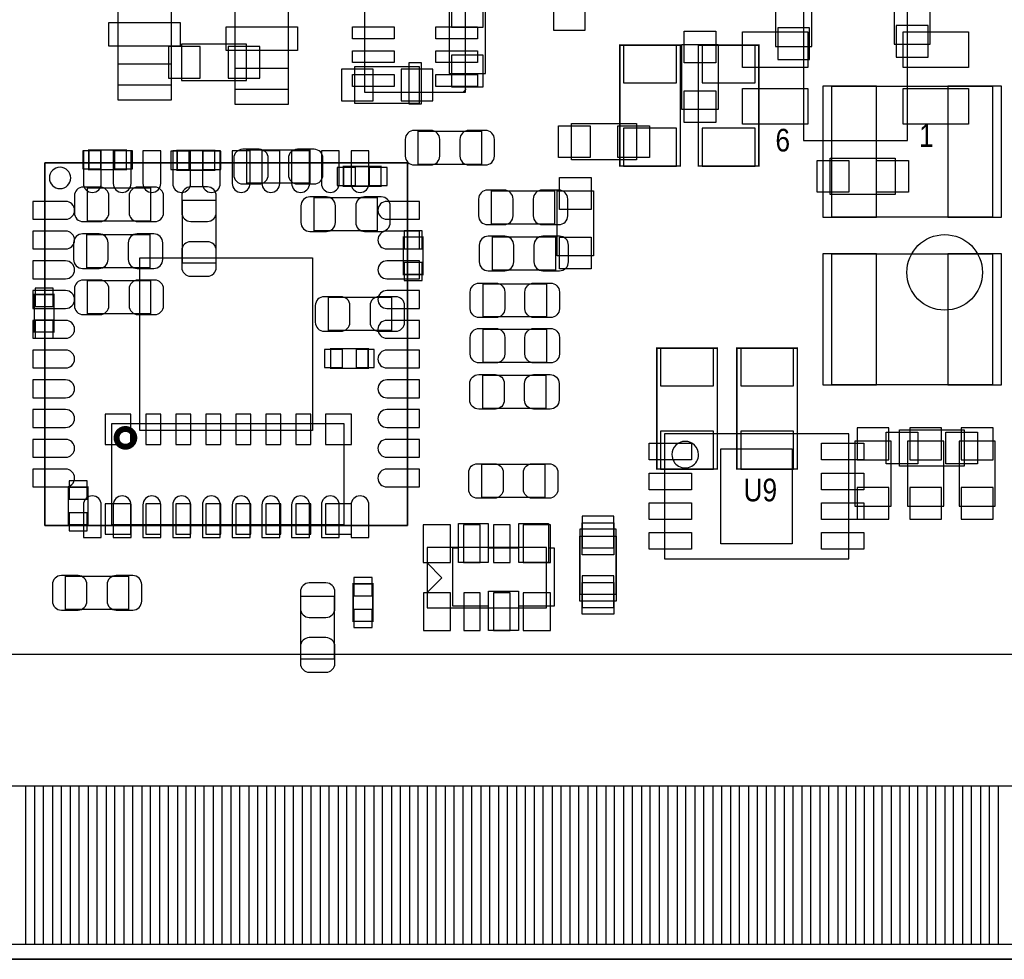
# Model space of a CAD drawing. Extents: x -8.5 to 88.7, y 0 to 55.1.
# Tile 4 of 9: x 36 to 52.6, y 0 to 15.8. Entities that reach past the tile are written whole.
import ezdxf
from ezdxf.enums import TextEntityAlignment as Align

# ---------------------------------------------------------------- set-up
doc = ezdxf.new("R2010")
doc.units = 0
for name, color, linetype in [('BG_OUTLINE', 80, 'CONTINUOUS'), ('PG_ASSEMBLY_BOTTOM', 30, 'CONTINUOUS'), ('PG_ASSEMBLY_TOP', 43, 'CONTINUOUS'), ('PIN_BOTTOM', 211, 'CONTINUOUS'), ('PIN_TOP', 153, 'CONTINUOUS')]:
    doc.layers.add(name, color=color, linetype=linetype)

msp = doc.modelspace()

# ---------------------------------------------------------------- linework, layer by layer
at = {"layer": 'BG_OUTLINE'}
msp.add_lwpolyline([(67.600068, 0), (25.299924, 0), (25.299924, 3.75412, 0.414116), (24.800052, 4.253992, 0.414221), (24.299926, 3.75412), (24.299926, 0), (0, 0), (0, 17.999964, 0.41415), (1.999996, 19.99996, 0.414214), (0, 21.999956), (0, 38.599872), (67.600068, 38.599872), (67.600068, 21.999956, 1.000034), (67.600068, 17.999964)], format="xyb", close=True, dxfattribs=at)
at = {"layer": 'PG_ASSEMBLY_BOTTOM'}
for points in [[(49.3395, 15.3416), (49.3395, 16.4338), (48.7299, 16.4338), (48.7299, 15.3416), (49.3395, 15.3416)], [(51.3334, 15.3797), (51.3334, 16.4719), (50.7238, 16.4719), (50.7238, 15.3797), (51.3334, 15.3797)], [(43.2435, 15.9766), (43.2435, 14.8844), (43.8531, 14.8844), (43.8531, 15.9766), (43.2435, 15.9766)], [(39.8399, 15.3797), (38.7477, 15.3797), (38.7477, 14.7701), (39.8399, 14.7701), (39.8399, 15.3797)], [(41.656, 14.3891), (42.7482, 14.3891), (42.7482, 14.9987), (41.656, 14.9987), (41.656, 14.3891)], [(49.67859, 14.672818), (52.37861, 14.672818), (52.37861, 12.472924), (49.67859, 12.472924), (49.67859, 14.672818)], [(49.67859, 11.853418), (52.37861, 11.853418), (52.37861, 9.653524), (49.67859, 9.653524), (49.67859, 11.853418)], [(50.0634, 8.708644), (50.0634, 7.616444), (50.673, 7.616444), (50.673, 8.708644), (50.0634, 8.708644)], [(50.9524, 8.708644), (50.9524, 7.616444), (51.562, 7.616444), (51.562, 8.708644), (50.9524, 8.708644)], [(51.816, 8.708644), (51.816, 7.616444), (52.4256, 7.616444), (52.4256, 8.708644), (51.816, 8.708644)], [(46.0502, 6.1341), (46.0502, 7.2263), (45.4406, 7.2263), (45.4406, 6.1341), (46.0502, 6.1341)], [(42.8752, 5.905246), (44.882054, 5.9055), (44.8818, 6.9215), (42.8752, 6.9215), (42.8752, 5.905246)], [(43.12412, 6.4135), (42.87012, 6.6675)], [(43.12412, 6.4135), (42.87012, 6.1595)]]:
    msp.add_lwpolyline(points, dxfattribs=at)
at = {"layer": 'PG_ASSEMBLY_BOTTOM', "const_width": 0.0254}
for points in [[(46.1137, 15.363444), (46.1137, 13.331444), (47.1297, 13.331444), (47.1297, 15.363444), (46.1137, 15.363444)], [(47.4345, 15.363444), (47.4345, 13.331444), (48.4505, 13.331444), (48.4505, 15.363444), (47.4345, 15.363444)], [(37.18814, 13.2715), (37.81806, 13.2715), (37.81806, 13.6017), (37.18814, 13.6017), (37.18814, 13.2715)], [(39.302182, 13.593572), (38.672262, 13.593572), (38.672262, 13.263372), (39.302182, 13.263372), (39.302182, 13.593572)], [(42.09796, 13.3223), (41.46804, 13.3223), (41.46804, 12.9921), (42.09796, 12.9921), (42.09796, 13.3223)], [(42.803572, 11.509502), (42.803572, 12.139422), (42.473372, 12.139422), (42.473372, 11.509502), (42.803572, 11.509502)], [(36.2712, 11.17346), (36.2712, 10.54354), (36.6014, 10.54354), (36.6014, 11.17346), (36.2712, 11.17346)], [(41.88206, 10.2616), (41.25214, 10.2616), (41.25214, 9.9314), (41.88206, 9.9314), (41.88206, 10.2616)], [(47.752, 8.238744), (47.752, 10.270744), (46.736, 10.270744), (46.736, 8.238744), (47.752, 8.238744)], [(49.0982, 8.238744), (49.0982, 10.270744), (48.0822, 10.270744), (48.0822, 8.238744), (49.0982, 8.238744)], [(37.1729, 7.30504), (37.1729, 7.93496), (36.8427, 7.93496), (36.8427, 7.30504), (37.1729, 7.30504)], [(41.6306, 6.30936), (41.6306, 5.67944), (41.9608, 5.67944), (41.9608, 6.30936), (41.6306, 6.30936)]]:
    msp.add_lwpolyline(points, dxfattribs=at)
at = {"layer": 'PG_ASSEMBLY_BOTTOM'}
for points in [[(43.786298, 13.359892), (42.726102, 13.359892), (42.726102, 13.919708), (43.786298, 13.919708)], [(40.903398, 13.042392), (39.843202, 13.042392), (39.843202, 13.602208), (40.903398, 13.602208)], [(38.223698, 12.407392), (37.163502, 12.407392), (37.163502, 12.967208), (38.223698, 12.967208)], [(43.958002, 12.916408), (45.018198, 12.916408), (45.018198, 12.356592), (43.958002, 12.356592)], [(38.759892, 11.700002), (38.759892, 12.760198), (39.319708, 12.760198), (39.319708, 11.700002)], [(40.973502, 12.802108), (42.033698, 12.802108), (42.033698, 12.242292), (40.973502, 12.242292)], [(37.150802, 12.179808), (38.210998, 12.179808), (38.210998, 11.619992), (37.150802, 11.619992)], [(45.030898, 11.581892), (43.970702, 11.581892), (43.970702, 12.141708), (45.030898, 12.141708)], [(37.163502, 11.405108), (38.223698, 11.405108), (38.223698, 10.845292), (37.163502, 10.845292)], [(41.214802, 11.125708), (42.274998, 11.125708), (42.274998, 10.565892), (41.214802, 10.565892)], [(37.57168, 9.0043), (41.47312, 9.0043), (41.47312, 7.3025), (37.57168, 7.3025)], [(37.855398, 5.879592), (36.795202, 5.879592), (36.795202, 6.439408), (37.855398, 6.439408)], [(40.753792, 5.045202), (40.753792, 6.105398), (41.313608, 6.105398), (41.313608, 5.045202)]]:
    msp.add_lwpolyline(points, close=True, dxfattribs=at)
at = {"layer": 'PG_ASSEMBLY_BOTTOM', "const_width": 0.09906}
msp.add_lwpolyline([(37.951918, 8.763508, 1.000127), (37.65296, 8.763254, 0.999873), (37.951918, 8.763508)], format="xyb", dxfattribs=at)
at = {"layer": 'PG_ASSEMBLY_TOP'}
for points in [[(50.95113, 13.762228), (50.95113, 16.81226), (49.20107, 16.81226), (49.20107, 13.762228), (50.95113, 13.762228)], [(47.7647, 15.376144), (47.7647, 14.283944), (47.1551, 14.283944), (47.1551, 15.376144), (47.7647, 15.376144)], [(43.521884, 14.62659), (43.521884, 14.612874), (43.479212, 14.570202)], [(45.3009, 14.0462), (46.3931, 14.0462), (46.3931, 13.4366), (45.3009, 13.4366), (45.3009, 14.0462)], [(49.651412, 13.464286), (50.743612, 13.464286), (50.743612, 12.854686), (49.651412, 12.854686), (49.651412, 13.464286)], [(45.6692, 12.9159), (45.6692, 11.8237), (45.0596, 11.8237), (45.0596, 12.9159), (45.6692, 12.9159)], [(46.862492, 8.83158), (46.862492, 6.731508), (49.962308, 6.731508), (49.962308, 8.83158), (46.862492, 8.83158)], [(50.8127, 8.899144), (51.9049, 8.899144), (51.9049, 8.289544), (50.8127, 8.289544), (50.8127, 8.899144)], [(45.4406, 6.0198), (45.4406, 7.112), (46.0502, 7.112), (46.0502, 6.0198), (45.4406, 6.0198)], [(0.001016, 0), (0.001016, 5.129022), (67.750944, 5.129022), (67.750944, 0)], [(25.30094, 0), (67.750944, 0)]]:
    msp.add_lwpolyline(points, dxfattribs=at)
for points in [[(43.521884, 14.570202), (43.521884, 16.570198), (41.822116, 16.570198), (41.822116, 14.570202)], [(38.575488, 16.394684), (37.675312, 16.394684), (37.675312, 14.694916), (38.575488, 14.694916)], [(40.543988, 16.321024), (39.643812, 16.321024), (39.643812, 14.621256), (40.543988, 14.621256)], [(36.446968, 13.387832), (36.446968, 7.287768), (42.547032, 7.287768), (42.547032, 13.387832)], [(36.446968, 7.287768), (36.446968, 13.387832), (42.547032, 13.387832), (42.547032, 7.287768)], [(44.878498, 11.354308), (44.878498, 10.794492), (43.818302, 10.794492), (43.818302, 11.354308)], [(44.878498, 10.592308), (44.878498, 10.032492), (43.818302, 10.032492), (43.818302, 10.592308)], [(43.811444, 9.25576), (43.811444, 9.815576), (44.87164, 9.815576), (44.87164, 9.25576)], [(44.853098, 8.319008), (44.853098, 7.759192), (43.792902, 7.759192), (43.792902, 8.319008)], [(45.0088, 5.93598), (44.407836, 5.93598), (44.407836, 5.526278), (43.907964, 5.526278), (43.907964, 5.93598), (43.307, 5.93598), (43.307, 6.91642), (43.399964, 6.91642), (43.399964, 7.326122), (43.899836, 7.326122), (43.899836, 6.91642), (44.415964, 6.91642), (44.415964, 7.326122), (44.915836, 7.326122), (44.915836, 6.91642), (45.0088, 6.91642)]]:
    msp.add_lwpolyline(points, close=True, dxfattribs=at)
msp.add_lwpolyline([(36.882578, 13.1318, 1), (36.523422, 13.1318, 1), (36.882578, 13.1318)], format="xyb", dxfattribs=at)
msp.add_lwpolyline([(47.43577, 8.481568, 1), (46.98903, 8.48152, 1)], format="xyb", close=True, dxfattribs=at)
at = {"layer": 'PIN_BOTTOM'}
for points in [[(43.815, 16.197326), (43.2816, 16.197326), (43.2816, 15.663926), (43.815, 15.663926)], [(45.5295, 16.149574), (44.9961, 16.149574), (44.9961, 15.616174), (45.5295, 15.616174)], [(48.768, 15.120874), (49.3014, 15.120874), (49.3014, 15.654274), (48.768, 15.654274)], [(50.7619, 15.158974), (51.2953, 15.158974), (51.2953, 15.692374), (50.7619, 15.692374)], [(39.060374, 14.8082), (39.060374, 15.3416), (38.526974, 15.3416), (38.526974, 14.8082)], [(40.060626, 14.8082), (40.060626, 15.3416), (39.527226, 15.3416), (39.527226, 14.8082)], [(46.1772, 14.728444), (47.0662, 14.728444), (47.0662, 15.363444), (46.1772, 15.363444)], [(47.498, 14.728444), (48.387, 14.728444), (48.387, 15.363444), (47.498, 15.363444)], [(43.815, 15.197074), (43.2816, 15.197074), (43.2816, 14.663674), (43.815, 14.663674)], [(41.435274, 14.9606), (41.435274, 14.4272), (41.968674, 14.4272), (41.968674, 14.9606)], [(42.435526, 14.9606), (42.435526, 14.4272), (42.968926, 14.4272), (42.968926, 14.9606)], [(49.528603, 14.672691), (49.528603, 12.472797), (50.428525, 12.472797), (50.428525, 14.672691)], [(51.628675, 14.672691), (51.628675, 12.472797), (52.528597, 12.472797), (52.528597, 14.672691)], [(46.1772, 13.331444), (47.0662, 13.331444), (47.0662, 13.966444), (46.1772, 13.966444)], [(47.498, 13.331444), (48.387, 13.331444), (48.387, 13.966444), (47.498, 13.966444)], [(37.083746, 13.589), (37.083746, 13.2842), (37.388546, 13.2842), (37.388546, 13.589)], [(37.617654, 13.589), (37.617654, 13.2842), (37.922454, 13.2842), (37.922454, 13.589)], [(38.872668, 13.276072), (38.872668, 13.580872), (38.567868, 13.580872), (38.567868, 13.276072)], [(39.406576, 13.276072), (39.406576, 13.580872), (39.101776, 13.580872), (39.101776, 13.276072)], [(41.668446, 13.0048), (41.668446, 13.3096), (41.363646, 13.3096), (41.363646, 13.0048)], [(42.202354, 13.0048), (42.202354, 13.3096), (41.897554, 13.3096), (41.897554, 13.0048)], [(42.486072, 11.939016), (42.790872, 11.939016), (42.790872, 12.243816), (42.486072, 12.243816)], [(49.528603, 11.853291), (49.528603, 9.653397), (50.428525, 9.653397), (50.428525, 11.853291)], [(51.628675, 11.853291), (51.628675, 9.653397), (52.528597, 9.653397), (52.528597, 11.853291)], [(42.486072, 11.405108), (42.790872, 11.405108), (42.790872, 11.709908), (42.486072, 11.709908)], [(36.5887, 11.277854), (36.2839, 11.277854), (36.2839, 10.973054), (36.5887, 10.973054)], [(36.5887, 10.743946), (36.2839, 10.743946), (36.2839, 10.439146), (36.5887, 10.439146)], [(47.6885, 10.270744), (46.7995, 10.270744), (46.7995, 9.635744), (47.6885, 9.635744)], [(49.0347, 10.270744), (48.1457, 10.270744), (48.1457, 9.635744), (49.0347, 9.635744)], [(41.452546, 9.9441), (41.452546, 10.2489), (41.147746, 10.2489), (41.147746, 9.9441)], [(41.986454, 9.9441), (41.986454, 10.2489), (41.681654, 10.2489), (41.681654, 9.9441)], [(37.89426, 8.65378), (37.89426, 9.16178), (37.46246, 9.16178), (37.46246, 8.65378)], [(38.14572, 9.16178), (38.14572, 8.65378), (38.39972, 8.65378), (38.39972, 9.16178)], [(38.64864, 9.16178), (38.64864, 8.65378), (38.90264, 8.65378), (38.90264, 9.16178)], [(39.1541, 9.16178), (39.1541, 8.65378), (39.4081, 8.65378), (39.4081, 9.16178)], [(39.65702, 9.16178), (39.65702, 8.65378), (39.91102, 8.65378), (39.91102, 9.16178)], [(40.16248, 9.16178), (40.16248, 8.65378), (40.41648, 8.65378), (40.41648, 9.16178)], [(40.6654, 9.16178), (40.6654, 8.65378), (40.9194, 8.65378), (40.9194, 9.16178)], [(41.60012, 8.65378), (41.60012, 9.16178), (41.16832, 9.16178), (41.16832, 8.65378)], [(47.6885, 8.873744), (46.7995, 8.873744), (46.7995, 8.238744), (47.6885, 8.238744)], [(49.0347, 8.873744), (48.1457, 8.873744), (48.1457, 8.238744), (49.0347, 8.238744)], [(50.6349, 8.92937), (50.1015, 8.92937), (50.1015, 8.39597), (50.6349, 8.39597)], [(51.5239, 8.92937), (50.9905, 8.92937), (50.9905, 8.39597), (51.5239, 8.39597)], [(52.3875, 8.92937), (51.8541, 8.92937), (51.8541, 8.39597), (52.3875, 8.39597)], [(36.8554, 7.734554), (37.1602, 7.734554), (37.1602, 8.039354), (36.8554, 8.039354)], [(50.6349, 7.929118), (50.1015, 7.929118), (50.1015, 7.395718), (50.6349, 7.395718)], [(51.5239, 7.929118), (50.9905, 7.929118), (50.9905, 7.395718), (51.5239, 7.395718)], [(52.3875, 7.929118), (51.8541, 7.929118), (51.8541, 7.395718), (52.3875, 7.395718)], [(37.46246, 7.65302), (37.46246, 7.14502), (37.89426, 7.14502), (37.89426, 7.65302)], [(38.14572, 7.65302), (38.14572, 7.14502), (38.39972, 7.14502), (38.39972, 7.65302)], [(38.64864, 7.65302), (38.64864, 7.14502), (38.90264, 7.14502), (38.90264, 7.65302)], [(39.1541, 7.65302), (39.1541, 7.14502), (39.4081, 7.14502), (39.4081, 7.65302)], [(39.65702, 7.65302), (39.65702, 7.14502), (39.91102, 7.14502), (39.91102, 7.65302)], [(40.16248, 7.65302), (40.16248, 7.14502), (40.41648, 7.14502), (40.41648, 7.65302)], [(40.6654, 7.65302), (40.6654, 7.14502), (40.9194, 7.14502), (40.9194, 7.65302)], [(41.16832, 7.65302), (41.16832, 7.14502), (41.60012, 7.14502), (41.60012, 7.65302)], [(36.8554, 7.200646), (37.1602, 7.200646), (37.1602, 7.505446), (36.8554, 7.505446)], [(42.80789, 7.3025), (42.80789, 6.6675), (43.26509, 6.6675), (43.26509, 7.3025)], [(43.488356, 7.3025), (43.488356, 6.6675), (43.767756, 6.6675), (43.767756, 7.3025)], [(43.988482, 7.3025), (43.988482, 6.6675), (44.267882, 6.6675), (44.267882, 7.3025)], [(44.488608, 7.3025), (44.488608, 6.6675), (44.945808, 6.6675), (44.945808, 7.3025)], [(45.4787, 6.913626), (46.0121, 6.913626), (46.0121, 7.447026), (45.4787, 7.447026)], [(41.9481, 6.413754), (41.6433, 6.413754), (41.6433, 6.108954), (41.9481, 6.108954)], [(45.4787, 5.913374), (46.0121, 5.913374), (46.0121, 6.446774), (45.4787, 6.446774)], [(42.811192, 6.1595), (42.811192, 5.5245), (43.268392, 5.5245), (43.268392, 6.1595)], [(43.489118, 6.1595), (43.489118, 5.5245), (43.768518, 5.5245), (43.768518, 6.1595)], [(43.989244, 6.1595), (43.989244, 5.5245), (44.268644, 5.5245), (44.268644, 6.1595)], [(44.48937, 6.1595), (44.48937, 5.5245), (44.94657, 5.5245), (44.94657, 6.1595)], [(41.9481, 5.879846), (41.6433, 5.879846), (41.6433, 5.575046), (41.9481, 5.575046)], [(35.825938, 0.25019), (35.825938, 2.91719), (36.276026, 2.91719), (36.276026, 0.25019)], [(36.425886, 0.25019), (36.425886, 2.91719), (36.875974, 2.91719), (36.875974, 0.25019)], [(37.025834, 0.25019), (37.025834, 2.91719), (37.475922, 2.91719), (37.475922, 0.25019)], [(37.626036, 0.25019), (37.626036, 2.91719), (38.076124, 2.91719), (38.076124, 0.25019)], [(38.225984, 0.25019), (38.225984, 2.91719), (38.676072, 2.91719), (38.676072, 0.25019)], [(38.825932, 0.25019), (38.825932, 2.91719), (39.27602, 2.91719), (39.27602, 0.25019)], [(39.42588, 0.25019), (39.42588, 2.91719), (39.875968, 2.91719), (39.875968, 0.25019)], [(40.025828, 0.25019), (40.025828, 2.91719), (40.475916, 2.91719), (40.475916, 0.25019)], [(40.62603, 0.25019), (40.62603, 2.91719), (41.076118, 2.91719), (41.076118, 0.25019)], [(41.225978, 0.25019), (41.225978, 2.91719), (41.676066, 2.91719), (41.676066, 0.25019)], [(41.825926, 0.25019), (41.825926, 2.91719), (42.276014, 2.91719), (42.276014, 0.25019)], [(42.425874, 0.25019), (42.425874, 2.91719), (42.875962, 2.91719), (42.875962, 0.25019)], [(43.025822, 0.25019), (43.025822, 2.91719), (43.47591, 2.91719), (43.47591, 0.25019)], [(43.626024, 0.25019), (43.626024, 2.91719), (44.076112, 2.91719), (44.076112, 0.25019)], [(44.225972, 0.25019), (44.225972, 2.91719), (44.67606, 2.91719), (44.67606, 0.25019)], [(44.82592, 0.25019), (44.82592, 2.91719), (45.276008, 2.91719), (45.276008, 0.25019)], [(45.425868, 0.25019), (45.425868, 2.91719), (45.875956, 2.91719), (45.875956, 0.25019)], [(46.025816, 0.25019), (46.025816, 2.91719), (46.475904, 2.91719), (46.475904, 0.25019)], [(46.626018, 0.25019), (46.626018, 2.91719), (47.076106, 2.91719), (47.076106, 0.25019)], [(47.225966, 0.25019), (47.225966, 2.91719), (47.676054, 2.91719), (47.676054, 0.25019)], [(47.825914, 0.25019), (47.825914, 2.91719), (48.276002, 2.91719), (48.276002, 0.25019)], [(48.425862, 0.25019), (48.425862, 2.91719), (48.87595, 2.91719), (48.87595, 0.25019)], [(49.02581, 0.25019), (49.02581, 2.91719), (49.475898, 2.91719), (49.475898, 0.25019)], [(49.626012, 0.25019), (49.626012, 2.91719), (50.0761, 2.91719), (50.0761, 0.25019)], [(50.22596, 0.25019), (50.22596, 2.91719), (50.676048, 2.91719), (50.676048, 0.25019)], [(50.825908, 0.25019), (50.825908, 2.91719), (51.275996, 2.91719), (51.275996, 0.25019)], [(51.425856, 0.25019), (51.425856, 2.91719), (51.875944, 2.91719), (51.875944, 0.25019)], [(52.026058, 0.25019), (52.026058, 2.91719), (52.476146, 2.91719), (52.476146, 0.25019)]]:
    msp.add_lwpolyline(points, close=True, dxfattribs=at)
for points in [[(42.656252, 13.349732), (42.93616, 13.349732, 0.414846), (43.086274, 13.499846), (43.086274, 13.779754, 0.414846), (42.93616, 13.929868), (42.656252, 13.929868, 0.414846), (42.506138, 13.779754), (42.506138, 13.499846, 0.414846)], [(43.856148, 13.929868), (43.57624, 13.929868, 0.414846), (43.426126, 13.779754), (43.426126, 13.499846, 0.414846), (43.57624, 13.349732), (43.856148, 13.349732, 0.414846), (44.006262, 13.499846), (44.006262, 13.779754, 0.414846)], [(39.773352, 13.032232), (40.05326, 13.032232, 0.414846), (40.203374, 13.182346), (40.203374, 13.462254, 0.414846), (40.05326, 13.612368), (39.773352, 13.612368, 0.414846), (39.623238, 13.462254), (39.623238, 13.182346, 0.414846)], [(40.973248, 13.612368), (40.69334, 13.612368, 0.414846), (40.543226, 13.462254), (40.543226, 13.182346, 0.414846), (40.69334, 13.032232), (40.973248, 13.032232, 0.414846), (41.123362, 13.182346), (41.123362, 13.462254, 0.414846)], [(37.093652, 12.397232), (37.37356, 12.397232, 0.414846), (37.523674, 12.547346), (37.523674, 12.827254, 0.414846), (37.37356, 12.977368), (37.093652, 12.977368, 0.414846), (36.943538, 12.827254), (36.943538, 12.547346, 0.414846)], [(38.293548, 12.977368), (38.01364, 12.977368, 0.414846), (37.863526, 12.827254), (37.863526, 12.547346, 0.414846), (38.01364, 12.397232), (38.293548, 12.397232, 0.414846), (38.443662, 12.547346), (38.443662, 12.827254, 0.414846)], [(38.749732, 12.830048), (38.749732, 12.55014, 0.414846), (38.899846, 12.400026), (39.179754, 12.400026, 0.414846), (39.329868, 12.55014), (39.329868, 12.830048, 0.414846), (39.179754, 12.980162), (38.899846, 12.980162, 0.414846)], [(43.888152, 12.346432), (44.16806, 12.346432, 0.414846), (44.318174, 12.496546), (44.318174, 12.776454, 0.414846), (44.16806, 12.926568), (43.888152, 12.926568, 0.414846), (43.738038, 12.776454), (43.738038, 12.496546, 0.414846)], [(45.088048, 12.926568), (44.80814, 12.926568, 0.414846), (44.658026, 12.776454), (44.658026, 12.496546, 0.414846), (44.80814, 12.346432), (45.088048, 12.346432, 0.414846), (45.238162, 12.496546), (45.238162, 12.776454, 0.414846)], [(40.903652, 12.232132), (41.18356, 12.232132, 0.414846), (41.333674, 12.382246), (41.333674, 12.662154, 0.414846), (41.18356, 12.812268), (40.903652, 12.812268, 0.414846), (40.753538, 12.662154), (40.753538, 12.382246, 0.414846)], [(42.103548, 12.812268), (41.82364, 12.812268, 0.414846), (41.673526, 12.662154), (41.673526, 12.382246, 0.414846), (41.82364, 12.232132), (42.103548, 12.232132, 0.414846), (42.253662, 12.382246), (42.253662, 12.662154, 0.414846)], [(37.080952, 11.609832), (37.36086, 11.609832, 0.414846), (37.510974, 11.759946), (37.510974, 12.039854, 0.414846), (37.36086, 12.189968), (37.080952, 12.189968, 0.414846), (36.930838, 12.039854), (36.930838, 11.759946, 0.414846)], [(38.280848, 12.189968), (38.00094, 12.189968, 0.414846), (37.850826, 12.039854), (37.850826, 11.759946, 0.414846), (38.00094, 11.609832), (38.280848, 11.609832, 0.414846), (38.430962, 11.759946), (38.430962, 12.039854, 0.414846)], [(43.900852, 11.571732), (44.18076, 11.571732, 0.414846), (44.330874, 11.721846), (44.330874, 12.001754, 0.414846), (44.18076, 12.151868), (43.900852, 12.151868, 0.414846), (43.750738, 12.001754), (43.750738, 11.721846, 0.414846)], [(45.100748, 12.151868), (44.82084, 12.151868, 0.414846), (44.670726, 12.001754), (44.670726, 11.721846, 0.414846), (44.82084, 11.571732), (45.100748, 11.571732, 0.414846), (45.250862, 11.721846), (45.250862, 12.001754, 0.414846)], [(39.329868, 11.630152), (39.329868, 11.91006, 0.414846), (39.179754, 12.060174), (38.899846, 12.060174, 0.414846), (38.749732, 11.91006), (38.749732, 11.630152, 0.414846), (38.899846, 11.480038), (39.179754, 11.480038, 0.414846)], [(37.093652, 10.835132), (37.37356, 10.835132, 0.414846), (37.523674, 10.985246), (37.523674, 11.265154, 0.414846), (37.37356, 11.415268), (37.093652, 11.415268, 0.414846), (36.943538, 11.265154), (36.943538, 10.985246, 0.414846)], [(38.293548, 11.415268), (38.01364, 11.415268, 0.414846), (37.863526, 11.265154), (37.863526, 10.985246, 0.414846), (38.01364, 10.835132), (38.293548, 10.835132, 0.414846), (38.443662, 10.985246), (38.443662, 11.265154, 0.414846)], [(41.144952, 10.555732), (41.42486, 10.555732, 0.414846), (41.574974, 10.705846), (41.574974, 10.985754, 0.414846), (41.42486, 11.135868), (41.144952, 11.135868, 0.414846), (40.994838, 10.985754), (40.994838, 10.705846, 0.414846)], [(42.344848, 11.135868), (42.06494, 11.135868, 0.414846), (41.914826, 10.985754), (41.914826, 10.705846, 0.414846), (42.06494, 10.555732), (42.344848, 10.555732, 0.414846), (42.494962, 10.705846), (42.494962, 10.985754, 0.414846)], [(36.725352, 5.869432), (37.00526, 5.869432, 0.414846), (37.155374, 6.019546), (37.155374, 6.299454, 0.414846), (37.00526, 6.449568), (36.725352, 6.449568, 0.414846), (36.575238, 6.299454), (36.575238, 6.019546, 0.414846)], [(37.925248, 6.449568), (37.64534, 6.449568, 0.414846), (37.495226, 6.299454), (37.495226, 6.019546, 0.414846), (37.64534, 5.869432), (37.925248, 5.869432, 0.414846), (38.075362, 6.019546), (38.075362, 6.299454, 0.414846)], [(40.743632, 6.175248), (40.743632, 5.89534, 0.414846), (40.893746, 5.745226), (41.173654, 5.745226, 0.414846), (41.323768, 5.89534), (41.323768, 6.175248, 0.414846), (41.173654, 6.325362), (40.893746, 6.325362, 0.414846)], [(41.323768, 4.975352), (41.323768, 5.25526, 0.414846), (41.173654, 5.405374), (40.893746, 5.405374, 0.414846), (40.743632, 5.25526), (40.743632, 4.975352, 0.414846), (40.893746, 4.825238), (41.173654, 4.825238, 0.414846)]]:
    msp.add_lwpolyline(points, format="xyb", close=True, dxfattribs=at)
at = {"layer": 'PIN_TOP'}
for points in [[(37.525452, 15.744825), (38.725348, 15.744825), (38.725348, 15.344775), (37.525452, 15.344775)], [(39.493952, 15.671165), (40.693848, 15.671165), (40.693848, 15.271115), (39.493952, 15.271115)], [(41.621964, 15.670149), (42.321988, 15.670149), (42.321988, 15.470251), (41.621964, 15.470251)], [(43.022012, 15.670149), (43.722036, 15.670149), (43.722036, 15.470251), (43.022012, 15.470251)], [(47.1932, 15.59687), (47.7266, 15.59687), (47.7266, 15.06347), (47.1932, 15.06347)], [(49.276127, 14.98727), (48.176053, 14.98727), (48.176053, 15.587218), (49.276127, 15.587218)], [(51.976147, 14.98727), (50.876073, 14.98727), (50.876073, 15.587218), (51.976147, 15.587218)], [(41.621964, 15.270099), (42.321988, 15.270099), (42.321988, 15.070201), (41.621964, 15.070201)], [(43.022012, 15.270099), (43.722036, 15.270099), (43.722036, 15.070201), (43.022012, 15.070201)], [(42.771949, 15.070328), (42.771949, 14.370304), (42.572051, 14.370304), (42.572051, 15.070328)], [(37.6809, 15.0495), (38.5699, 15.0495), (38.5699, 14.4399), (37.6809, 14.4399)], [(39.6494, 14.97584), (40.5384, 14.97584), (40.5384, 14.36624), (39.6494, 14.36624)], [(41.621964, 14.870049), (42.321988, 14.870049), (42.321988, 14.670151), (41.621964, 14.670151)], [(43.022012, 14.870049), (43.722036, 14.870049), (43.722036, 14.670151), (43.022012, 14.670151)], [(47.1932, 14.596618), (47.7266, 14.596618), (47.7266, 14.063218), (47.1932, 14.063218)], [(49.276127, 14.03731), (48.176053, 14.03731), (48.176053, 14.637258), (49.276127, 14.637258)], [(51.976147, 14.03731), (50.876073, 14.03731), (50.876073, 14.637258), (51.976147, 14.637258)], [(45.080174, 13.4747), (45.080174, 14.0081), (45.613574, 14.0081), (45.613574, 13.4747)], [(46.080426, 13.4747), (46.080426, 14.0081), (46.613826, 14.0081), (46.613826, 13.4747)], [(49.430686, 12.892786), (49.430686, 13.426186), (49.964086, 13.426186), (49.964086, 12.892786)], [(50.430938, 12.892786), (50.430938, 13.426186), (50.964338, 13.426186), (50.964338, 12.892786)], [(45.0977, 13.136626), (45.6311, 13.136626), (45.6311, 12.603226), (45.0977, 12.603226)], [(45.0977, 12.136374), (45.6311, 12.136374), (45.6311, 11.602974), (45.0977, 11.602974)], [(38.046914, 8.887714), (38.046914, 11.787632), (40.946832, 11.787632), (40.946832, 8.887714)], [(50.591974, 8.327644), (50.591974, 8.861044), (51.125374, 8.861044), (51.125374, 8.327644)], [(51.592226, 8.327644), (51.592226, 8.861044), (52.125626, 8.861044), (52.125626, 8.327644)], [(46.606714, 8.391906), (46.606714, 8.671306), (47.317914, 8.671306), (47.317914, 8.391906)], [(49.506886, 8.391906), (49.506886, 8.671306), (50.218086, 8.671306), (50.218086, 8.391906)], [(49.012348, 6.981571), (47.812452, 6.981571), (47.812452, 8.581517), (49.012348, 8.581517)], [(46.606714, 7.89178), (46.606714, 8.17118), (47.317914, 8.17118), (47.317914, 7.89178)], [(49.506886, 7.89178), (49.506886, 8.17118), (50.218086, 8.17118), (50.218086, 7.89178)], [(46.606714, 7.391908), (46.606714, 7.671308), (47.317914, 7.671308), (47.317914, 7.391908)], [(49.506886, 7.391908), (49.506886, 7.671308), (50.218086, 7.671308), (50.218086, 7.391908)], [(43.899836, 7.326122), (43.899836, 6.66623), (43.399964, 6.66623), (43.399964, 7.326122)], [(44.915836, 7.326122), (44.915836, 6.66623), (44.415964, 6.66623), (44.415964, 7.326122)], [(46.0121, 6.799326), (45.4787, 6.799326), (45.4787, 7.332726), (46.0121, 7.332726)], [(46.606714, 6.891782), (46.606714, 7.171182), (47.317914, 7.171182), (47.317914, 6.891782)], [(49.506886, 6.891782), (49.506886, 7.171182), (50.218086, 7.171182), (50.218086, 6.891782)], [(46.0121, 5.799074), (45.4787, 5.799074), (45.4787, 6.332474), (46.0121, 6.332474)], [(44.407836, 6.18617), (44.407836, 5.526278), (43.907964, 5.526278), (43.907964, 6.18617)], [(36.125912, 0.25019), (36.125912, 2.91719), (36.576, 2.91719), (36.576, 0.25019)], [(36.72586, 0.25019), (36.72586, 2.91719), (37.175948, 2.91719), (37.175948, 0.25019)], [(37.326062, 0.25019), (37.326062, 2.91719), (37.77615, 2.91719), (37.77615, 0.25019)], [(37.92601, 0.25019), (37.92601, 2.91719), (38.376098, 2.91719), (38.376098, 0.25019)], [(38.525958, 0.25019), (38.525958, 2.91719), (38.976046, 2.91719), (38.976046, 0.25019)], [(39.125906, 0.25019), (39.125906, 2.91719), (39.575994, 2.91719), (39.575994, 0.25019)], [(39.725854, 0.25019), (39.725854, 2.91719), (40.175942, 2.91719), (40.175942, 0.25019)], [(40.326056, 0.25019), (40.326056, 2.91719), (40.776144, 2.91719), (40.776144, 0.25019)], [(40.926004, 0.25019), (40.926004, 2.91719), (41.376092, 2.91719), (41.376092, 0.25019)], [(41.525952, 0.25019), (41.525952, 2.91719), (41.97604, 2.91719), (41.97604, 0.25019)], [(42.1259, 0.25019), (42.1259, 2.91719), (42.575988, 2.91719), (42.575988, 0.25019)], [(42.725848, 0.25019), (42.725848, 2.91719), (43.175936, 2.91719), (43.175936, 0.25019)], [(43.32605, 0.25019), (43.32605, 2.91719), (43.776138, 2.91719), (43.776138, 0.25019)], [(43.925998, 0.25019), (43.925998, 2.91719), (44.376086, 2.91719), (44.376086, 0.25019)], [(44.525946, 0.25019), (44.525946, 2.91719), (44.976034, 2.91719), (44.976034, 0.25019)], [(45.125894, 0.25019), (45.125894, 2.91719), (45.575982, 2.91719), (45.575982, 0.25019)], [(45.725842, 0.25019), (45.725842, 2.91719), (46.17593, 2.91719), (46.17593, 0.25019)], [(46.326044, 0.25019), (46.326044, 2.91719), (46.776132, 2.91719), (46.776132, 0.25019)], [(46.925992, 0.25019), (46.925992, 2.91719), (47.37608, 2.91719), (47.37608, 0.25019)], [(47.52594, 0.25019), (47.52594, 2.91719), (47.976028, 2.91719), (47.976028, 0.25019)], [(48.125888, 0.25019), (48.125888, 2.91719), (48.575976, 2.91719), (48.575976, 0.25019)], [(48.725836, 0.25019), (48.725836, 2.91719), (49.175924, 2.91719), (49.175924, 0.25019)], [(49.326038, 0.25019), (49.326038, 2.91719), (49.776126, 2.91719), (49.776126, 0.25019)], [(49.925986, 0.25019), (49.925986, 2.91719), (50.376074, 2.91719), (50.376074, 0.25019)], [(50.525934, 0.25019), (50.525934, 2.91719), (50.976022, 2.91719), (50.976022, 0.25019)], [(51.125882, 0.25019), (51.125882, 2.91719), (51.57597, 2.91719), (51.57597, 0.25019)], [(51.72583, 0.25019), (51.72583, 2.91719), (52.175918, 2.91719), (52.175918, 0.25019)], [(52.326032, 0.25019), (52.326032, 2.91719), (52.77612, 2.91719), (52.77612, 0.25019)]]:
    msp.add_lwpolyline(points, close=True, dxfattribs=at)
for points in [[(37.397182, 13.58773), (37.096954, 13.58773), (37.096954, 13.03782, 0.414214), (37.247068, 12.887706, 0.414214), (37.397182, 13.03782)], [(37.897054, 13.58773), (37.596826, 13.58773), (37.596826, 13.03782, 0.414214), (37.74694, 12.887706, 0.414214), (37.897054, 13.03782)], [(38.39718, 13.58773), (38.096952, 13.58773), (38.096952, 13.03782, 0.414214), (38.247066, 12.887706, 0.414214), (38.39718, 13.03782)], [(38.897052, 13.58773), (38.596824, 13.58773), (38.596824, 13.03782, 0.414214), (38.746938, 12.887706, 0.414214), (38.897052, 13.03782)], [(39.397178, 13.58773), (39.09695, 13.58773), (39.09695, 13.03782, 0.414214), (39.247064, 12.887706, 0.414214), (39.397178, 13.03782)], [(39.89705, 13.58773), (39.596822, 13.58773), (39.596822, 13.03782, 0.414214), (39.746936, 12.887706, 0.414214), (39.89705, 13.03782)], [(40.397176, 13.58773), (40.096948, 13.58773), (40.096948, 13.03782, 0.414214), (40.247062, 12.887706, 0.414214), (40.397176, 13.03782)], [(40.897048, 13.58773), (40.59682, 13.58773), (40.59682, 13.03782, 0.414214), (40.746934, 12.887706, 0.414214), (40.897048, 13.03782)], [(41.397174, 13.58773), (41.096946, 13.58773), (41.096946, 13.03782, 0.414214), (41.24706, 12.887706, 0.414214), (41.397174, 13.03782)], [(41.897046, 13.58773), (41.596818, 13.58773), (41.596818, 13.03782, 0.414214), (41.746932, 12.887706, 0.414214), (41.897046, 13.03782)], [(36.24707, 12.737846), (36.24707, 12.437618), (36.79698, 12.437618, 0.414214), (36.947094, 12.587732, 0.414214), (36.79698, 12.737846)], [(42.74693, 12.437618), (42.74693, 12.737846), (42.19702, 12.737846, 0.414214), (42.046906, 12.587732, 0.414214), (42.19702, 12.437618)], [(36.24707, 12.237974), (36.24707, 11.937746), (36.79698, 11.937746, 0.414214), (36.947094, 12.08786, 0.414214), (36.79698, 12.237974)], [(42.74693, 11.937746), (42.74693, 12.237974), (42.19702, 12.237974, 0.414214), (42.046906, 12.08786, 0.414214), (42.19702, 11.937746)], [(36.24707, 11.737848), (36.24707, 11.43762), (36.79698, 11.43762, 0.414214), (36.947094, 11.587734, 0.414214), (36.79698, 11.737848)], [(42.74693, 11.43762), (42.74693, 11.737848), (42.19702, 11.737848, 0.414214), (42.046906, 11.587734, 0.414214), (42.19702, 11.43762)], [(43.748452, 11.364468), (44.02836, 11.364468, -0.414846), (44.178474, 11.214354), (44.178474, 10.934446, -0.414846), (44.02836, 10.784332), (43.748452, 10.784332, -0.414846), (43.598338, 10.934446), (43.598338, 11.214354, -0.414846)], [(44.948348, 10.784332), (44.66844, 10.784332, -0.414846), (44.518326, 10.934446), (44.518326, 11.214354, -0.414846), (44.66844, 11.364468), (44.948348, 11.364468, -0.414846), (45.098462, 11.214354), (45.098462, 10.934446, -0.414846)], [(36.24707, 11.237976), (36.24707, 10.937748), (36.79698, 10.937748, 0.414214), (36.947094, 11.087862, 0.414214), (36.79698, 11.237976)], [(42.74693, 10.937748), (42.74693, 11.237976), (42.19702, 11.237976, 0.414214), (42.046906, 11.087862, 0.414214), (42.19702, 10.937748)], [(36.24707, 10.73785), (36.24707, 10.437622), (36.79698, 10.437622, 0.414214), (36.947094, 10.587736, 0.414214), (36.79698, 10.73785)], [(42.74693, 10.437622), (42.74693, 10.73785), (42.19702, 10.73785, 0.414214), (42.046906, 10.587736, 0.414214), (42.19702, 10.437622)], [(43.748452, 10.602468), (44.02836, 10.602468, -0.414846), (44.178474, 10.452354), (44.178474, 10.172446, -0.414846), (44.02836, 10.022332), (43.748452, 10.022332, -0.414846), (43.598338, 10.172446), (43.598338, 10.452354, -0.414846)], [(44.948348, 10.022332), (44.66844, 10.022332, -0.414846), (44.518326, 10.172446), (44.518326, 10.452354, -0.414846), (44.66844, 10.602468), (44.948348, 10.602468, -0.414846), (45.098462, 10.452354), (45.098462, 10.172446, -0.414846)], [(36.24707, 10.237978), (36.24707, 9.93775), (36.79698, 9.93775, 0.414214), (36.947094, 10.087864, 0.414214), (36.79698, 10.237978)], [(42.74693, 9.93775), (42.74693, 10.237978), (42.19702, 10.237978, 0.414214), (42.046906, 10.087864, 0.414214), (42.19702, 9.93775)], [(43.741594, 9.825736), (44.021502, 9.825736, -0.414846), (44.171616, 9.675622), (44.171616, 9.395714, -0.414846), (44.021502, 9.2456), (43.741594, 9.2456, -0.414846), (43.59148, 9.395714), (43.59148, 9.675622, -0.414846)], [(44.94149, 9.2456), (44.661582, 9.2456, -0.414846), (44.511468, 9.395714), (44.511468, 9.675622, -0.414846), (44.661582, 9.825736), (44.94149, 9.825736, -0.414846), (45.091604, 9.675622), (45.091604, 9.395714, -0.414846)], [(36.24707, 9.737852), (36.24707, 9.437624), (36.79698, 9.437624, 0.414214), (36.947094, 9.587738, 0.414214), (36.79698, 9.737852)], [(42.74693, 9.437624), (42.74693, 9.737852), (42.19702, 9.737852, 0.414214), (42.046906, 9.587738, 0.414214), (42.19702, 9.437624)], [(36.24707, 9.23798), (36.24707, 8.937752), (36.79698, 8.937752, 0.414214), (36.947094, 9.087866, 0.414214), (36.79698, 9.23798)], [(42.74693, 8.937752), (42.74693, 9.23798), (42.19702, 9.23798, 0.414214), (42.046906, 9.087866, 0.414214), (42.19702, 8.937752)], [(36.24707, 8.737854), (36.24707, 8.437626), (36.79698, 8.437626, 0.414214), (36.947094, 8.58774, 0.414214), (36.79698, 8.737854)], [(42.74693, 8.437626), (42.74693, 8.737854), (42.19702, 8.737854, 0.414214), (42.046906, 8.58774, 0.414214), (42.19702, 8.437626)], [(43.723052, 8.329168), (44.00296, 8.329168, -0.414846), (44.153074, 8.179054), (44.153074, 7.899146, -0.414846), (44.00296, 7.749032), (43.723052, 7.749032, -0.414846), (43.572938, 7.899146), (43.572938, 8.179054, -0.414846)], [(44.922948, 7.749032), (44.64304, 7.749032, -0.414846), (44.492926, 7.899146), (44.492926, 8.179054, -0.414846), (44.64304, 8.329168), (44.922948, 8.329168, -0.414846), (45.073062, 8.179054), (45.073062, 7.899146, -0.414846)], [(36.24707, 8.237982), (36.24707, 7.937754), (36.79698, 7.937754, 0.414214), (36.947094, 8.087868, 0.414214), (36.79698, 8.237982)], [(42.74693, 7.937754), (42.74693, 8.237982), (42.19702, 8.237982, 0.414214), (42.046906, 8.087868, 0.414214), (42.19702, 7.937754)], [(37.096954, 7.08787), (37.397182, 7.08787), (37.397182, 7.63778, 0.414214), (37.247068, 7.787894, 0.414214), (37.096954, 7.63778)], [(37.596826, 7.08787), (37.897054, 7.08787), (37.897054, 7.63778, 0.414214), (37.74694, 7.787894, 0.414214), (37.596826, 7.63778)], [(38.096952, 7.08787), (38.39718, 7.08787), (38.39718, 7.63778, 0.414214), (38.247066, 7.787894, 0.414214), (38.096952, 7.63778)], [(38.596824, 7.08787), (38.897052, 7.08787), (38.897052, 7.63778, 0.414214), (38.746938, 7.787894, 0.414214), (38.596824, 7.63778)], [(39.09695, 7.08787), (39.397178, 7.08787), (39.397178, 7.63778, 0.414214), (39.247064, 7.787894, 0.414214), (39.09695, 7.63778)], [(39.596822, 7.08787), (39.89705, 7.08787), (39.89705, 7.63778, 0.414214), (39.746936, 7.787894, 0.414214), (39.596822, 7.63778)], [(40.096948, 7.08787), (40.397176, 7.08787), (40.397176, 7.63778, 0.414214), (40.247062, 7.787894, 0.414214), (40.096948, 7.63778)], [(40.59682, 7.08787), (40.897048, 7.08787), (40.897048, 7.63778, 0.414214), (40.746934, 7.787894, 0.414214), (40.59682, 7.63778)], [(41.096946, 7.08787), (41.397174, 7.08787), (41.397174, 7.63778, 0.414214), (41.24706, 7.787894, 0.414214), (41.096946, 7.63778)], [(41.596818, 7.08787), (41.897046, 7.08787), (41.897046, 7.63778, 0.414214), (41.746932, 7.787894, 0.414214), (41.596818, 7.63778)]]:
    msp.add_lwpolyline(points, format="xyb", close=True, dxfattribs=at)
msp.add_circle((51.5747, 11.5443), 0.635, dxfattribs=at)

# ---------------------------------------------------------------- texts
at = {"layer": 'PG_ASSEMBLY_TOP', "width": 0.866667}
for s, p in [('6', (48.7299, 13.5763)), ('1', (51.1429, 13.6525))]:
    msp.add_text(s, height=0.381, dxfattribs=at).set_placement(p)
msp.add_text('U9', height=0.381, dxfattribs=at).set_placement((48.4759, 7.6962), align=Align.CENTER)

doc.saveas('drawing.dxf')
